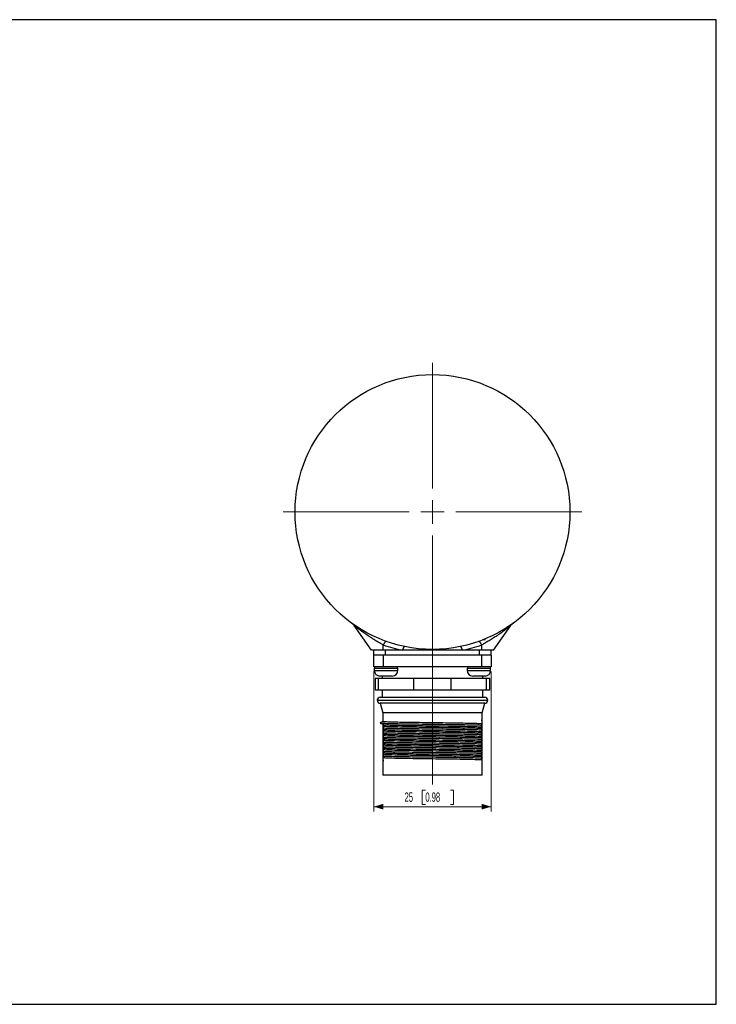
# Model space of a CAD drawing. Header units: millimetres. Extents: x 0 to 297, y 0 to 210.
# Tile 2 of 2: x 149 to 297, y 0 to 210. Entities that reach past the tile are written whole.
import ezdxf

# ---------------------------------------------------------------- set-up
doc = ezdxf.new("R2010")
doc.units = ezdxf.units.MM
doc.styles.add('SLDTEXTSTYLE0', font='TXT', dxfattribs={"width": 0.605})
doc.dimstyles.new('SLDDIMSTYLE0', dxfattribs={"dimtxt": 2, "dimasz": 2, "dimexe": 0, "dimexo": 0.0625, "dimgap": 0.5, "dimtad": 1, "dimdec": 1, "dimrnd": 1e-09, "dimzin": 12, "dimdsep": 46, "dimtxsty": 'SLDTEXTSTYLE0', "dimsah": 1, "dimcen": 0.09, "dimadec": 0, "dimazin": 3, "dimtfac": 1, "dimtdec": 1, "dimtofl": 0, "dimtmove": 0, "dimatfit": 3, "dimfxl": 1, "dimfrac": 2, "dimtolj": 1, "dimtzin": 12, "dimarcsym": 0})

# ---------------------------------------------------------------- blocks, each defined once
blk = doc.blocks.new('_D')
at = {"color": 7, "linetype": 'Continuous', "lineweight": 18}
for p, q in [((224, 71), (224, 41.15)), ((249, 71), (249, 41.15)), ((234.98, 45.68), (234.29, 45.68)), ((234.29, 45.68), (234.29, 42.61)), ((240.32, 45.68), (241.01, 45.68)), ((241.01, 45.68), (241.01, 42.61)), ((249, 42.15), (224, 42.15)), ((234.29, 42.61), (234.98, 42.61)), ((241.01, 42.61), (240.32, 42.61))]:
    blk.add_line(p, q, dxfattribs=at)
for points in [[(224, 42.15), (226, 41.55), (226, 42.75)], [(249, 42.15), (247, 42.75), (247, 41.55)]]:
    blk.add_solid(points, dxfattribs=at)
at = {"color": 7, "linetype": 'Continuous', "lineweight": 18, "char_height": 2, "attachment_point": 1, "style": 'SLDTEXTSTYLE0'}
for s, insert in [('25', (230.55, 45.19)), ('0.98', (234.98, 45.19))]:
    blk.add_mtext(s, dxfattribs=dict(at, insert=insert))
blk = doc.blocks.new('SW_CENTERMARKSYMBOL_0')
at = {"color": 0, "linetype": 'Continuous', "lineweight": 0}
for p, q in [((0, 5), (0, 31.8)), ((0, 0), (0, 2.5)), ((-5, 0), (-31.8, 0)), ((0, 0), (-2.5, 0)), ((0, 0), (0, -2.5)), ((0, 0), (2.5, 0)), ((5, 0), (31.8, 0)), ((0, -5), (0, -58.14))]:
    blk.add_line(p, q, dxfattribs=at)

msp = doc.modelspace()

# ---------------------------------------------------------------- linework, layer by layer
at = {"color": 7, "linetype": 'Continuous', "lineweight": 25}
for p, q in [((297, 210), (0, 210)), ((297, 0), (297, 210)), ((223.5, 75.5), (219.8, 80.78)), ((249.5, 75.5), (253.2, 80.78)), ((247.39, 77.8), (247.8, 77.8)), ((226, 75.5), (226, 76.66)), ((247, 75.5), (247, 76.66)), ((226, 75.5), (223.5, 75.5)), ((224, 74.5), (224, 75.5)), ((224, 72), (224, 74.5)), ((224, 74.5), (224.06, 74.5)), ((225.94, 74.5), (224.06, 74.5)), ((225.94, 74.5), (226, 74.5)), ((230.14, 75.5), (226, 75.5)), ((226, 74.5), (226, 72)), ((247, 74.5), (226, 74.5)), ((226.5, 74.5), (226.5, 75.5)), ((246.5, 74.5), (226.5, 74.5)), ((242.86, 75.5), (230.14, 75.5)), ((247, 75.5), (242.86, 75.5)), ((246.5, 74.5), (246.5, 75.5)), ((249.5, 75.5), (247, 75.5)), ((247, 72), (247, 74.5)), ((247, 74.5), (247.06, 74.5)), ((248.94, 74.5), (247.06, 74.5)), ((248.94, 74.5), (249, 74.5)), ((249, 74.5), (249, 75.5)), ((249, 74.5), (249, 72)), ((226, 72), (224, 72)), ((224.1, 71.6), (224.1, 71.2)), ((247, 72), (226, 72)), ((229.1, 71.2), (229.1, 71.6)), ((243.9, 71.6), (243.9, 71.2)), ((249, 72), (247, 72)), ((248.9, 71.2), (248.9, 71.6)), ((224.3, 69.5), (224.3, 67)), ((224.97, 69.5), (224.3, 69.5)), ((224.97, 67), (224.97, 69.5)), ((232.5, 69.5), (224.97, 69.5)), ((227.9, 70), (225.3, 70)), ((225.8, 70), (225.8, 69.5)), ((232.5, 67), (232.5, 69.5)), ((240.5, 69.5), (232.5, 69.5)), ((240.5, 67), (240.5, 69.5)), ((248.03, 69.5), (240.5, 69.5)), ((247.7, 70), (245.1, 70)), ((247.2, 69.5), (247.2, 70)), ((248.03, 67), (248.03, 69.5)), ((248.7, 69.5), (248.03, 69.5)), ((248.7, 67), (248.7, 69.5)), ((224.97, 67), (224.3, 67)), ((232.5, 67), (224.97, 67)), ((225.35, 65.5), (247.65, 65.5)), ((225.8, 67), (225.8, 65.5)), ((240.5, 67), (232.5, 67)), ((248.03, 67), (240.5, 67)), ((247.2, 65.5), (247.2, 67)), ((248.7, 67), (248.03, 67)), ((225.35, 64.2), (225.89, 62.2)), ((247.65, 64.2), (225.35, 64.2)), ((247.11, 62.2), (247.65, 64.2)), ((225.89, 62.2), (225.89, 60.35)), ((247.11, 62.2), (225.89, 62.2)), ((247.11, 60.52), (247.11, 62.2)), ((225.89, 60.35), (225.25, 60)), ((225.89, 60.35), (225.25, 60)), ((225.31, 59.98), (225.48, 59.89)), ((225.89, 59.9), (225.89, 48.9)), ((247.11, 48.9), (247.11, 60.48)), ((226.03, 51.98), (226.09, 51.97)), ((226.03, 51.97), (226.03, 51.98)), ((226.09, 51.97), (226.03, 51.97)), ((226.03, 51.97), (226.09, 51.97)), ((226.03, 51.97), (226.03, 51.97)), ((247.11, 48.9), (225.89, 48.9)), ((0, 0), (297, 0))]:
    msp.add_line(p, q, dxfattribs=at)
at = {"color": 8, "linetype": 'Continuous', "lineweight": 25}
for p, q in [((227.46, 71.6), (224.1, 71.6)), ((229.1, 71.6), (227.46, 71.6)), ((247.67, 71.6), (243.9, 71.6)), ((248.9, 71.6), (247.67, 71.6)), ((224.1, 71.2), (229.1, 71.2)), ((243.9, 71.2), (248.9, 71.2)), ((224.7, 64.85), (248.3, 64.85))]:
    msp.add_line(p, q, dxfattribs=at)
at = {"color": 7, "linetype": 'Continuous', "lineweight": 25, "flags": 128}
for points in [[(226.67, 77.4), (226.61, 77.4), (226.54, 77.38), (226.47, 77.32), (226.38, 77.24), (226.29, 77.13), (226.2, 77), (226.1, 76.84), (226, 76.66)], [(247, 76.66), (246.9, 76.84), (246.8, 77), (246.71, 77.13), (246.62, 77.24), (246.53, 77.32), (246.46, 77.38), (246.39, 77.4), (246.33, 77.4)]]:
    msp.add_lwpolyline(points, dxfattribs=at)
at = {"color": 7, "linetype": 'Continuous', "lineweight": 25}
msp.add_circle((236.5, 105), 29.3, dxfattribs=at)
for centre, radius, start, end in [((218.16, 79.63), 2, 35, 54.1415), ((254.84, 79.63), 2, 125.8585, 145), ((236.5, 106.15), 31.3, 250.3993, 258.2773), ((231.46, 75.35), 1.32, 133.3487, 173.4324), ((241.54, 75.35), 1.32, 6.5676, 46.6513), ((236.5, 106.15), 31.3, 281.7227, 289.6007), ((224.5, 71.6), 0.4, 90, 180), ((228.7, 71.6), 0.4, 0, 90), ((244.3, 71.6), 0.4, 90, 180), ((248.5, 71.6), 0.4, 0, 90), ((225.3, 71.2), 1.2, 180, 270), ((227.9, 71.2), 1.2, 270, 0), ((245.1, 71.2), 1.2, 180, 270), ((247.7, 71.2), 1.2, 270, 0), ((225.35, 64.85), 0.65, 90, 180), ((247.65, 64.85), 0.65, 0, 90), ((225.35, 64.85), 0.65, 180, 270), ((247.65, 64.85), 0.65, 270, 0)]:
    msp.add_arc(centre, radius, start, end, dxfattribs=at)
for points, knots in [([(219.34, 81.25), (219.34, 81.25), (219.34, 81.25), (219.34, 81.25), (219.34, 81.25), (219.35, 81.24), (219.37, 81.23), (219.47, 81.15), (219.64, 81.01), (219.74, 80.84), (219.79, 80.77)], [0, 0, 0, 0, 0.043341, 0.08532, 0.097348, 0.107151, 0.122729, 0.195794, 0.647028, 1, 1, 1, 1]), ([(226, 76.66), (225.9, 76.71), (225.71, 76.82), (225.35, 77.01), (224.94, 77.25), (224.45, 77.54), (223.96, 77.83), (223.47, 78.14), (222.99, 78.45), (222.52, 78.77), (222.05, 79.09), (221.65, 79.38), (221.3, 79.63), (221.01, 79.85), (220.73, 80.06), (220.5, 80.23), (220.33, 80.36), (220.2, 80.46), (220.09, 80.55), (220, 80.62), (219.93, 80.68), (219.88, 80.72), (219.84, 80.75), (219.81, 80.77), (219.81, 80.78), (219.8, 80.78)], [0, 0, 0, 0, 0.0375823, 0.0753084, 0.1360852, 0.1973457, 0.2599888, 0.3230551, 0.3866589, 0.4506648, 0.515971, 0.5817545, 0.6288126, 0.6761106, 0.7243161, 0.77293, 0.8010916, 0.8293894, 0.8581999, 0.8872352, 0.9078841, 0.9286516, 0.9498322, 0.9711744, 1, 1, 1, 1]), ([(253.2, 80.78), (253.2, 80.78), (253.19, 80.78), (253.17, 80.76), (253.13, 80.72), (253.05, 80.66), (252.93, 80.56), (252.72, 80.4), (252.44, 80.18), (252.04, 79.88), (251.63, 79.57), (251.19, 79.26), (250.73, 78.94), (250.28, 78.63), (249.84, 78.35), (249.43, 78.08), (249, 77.81), (248.59, 77.56), (248.18, 77.32), (247.79, 77.09), (247.39, 76.87), (247.13, 76.73), (247, 76.66)], [0, 0, 0, 0, 0.016306, 0.049309, 0.066024, 0.092995, 0.147929, 0.175877, 0.246445, 0.318352, 0.382546, 0.447573, 0.513734, 0.580628, 0.634667, 0.68895, 0.744017, 0.799364, 0.848845, 0.898568, 0.949121, 1, 1, 1, 1]), ([(225.4, 59.98), (225.45, 59.98), (225.59, 59.96), (226.66, 59.92), (228.46, 59.87), (230.81, 59.83), (233.54, 59.79), (236.5, 59.75), (239.46, 59.71), (242.19, 59.67), (244.35, 59.63), (245.98, 59.59), (246.64, 59.57), (246.97, 59.56)], [0, 0, 0, 0, 0.057295, 0.157343, 0.257392, 0.35403, 0.450669, 0.550717, 0.650766, 0.747404, 0.844043, 0.921782, 1, 1, 1, 1]), ([(225.49, 59.9), (225.49, 59.9), (225.53, 59.9), (225.8, 59.9), (226.03, 59.9)], [0, 0, 0, 0, 0.168352, 1, 1, 1, 1]), ([(225.89, 60.35), (225.95, 60.34), (226.09, 60.31), (227.21, 60.27), (228.92, 60.22), (231.14, 60.18), (233.71, 60.14), (236.51, 60.1), (239.3, 60.06), (241.87, 60.02), (244.2, 59.98), (246.13, 59.93), (246.69, 59.89), (246.97, 59.88)], [0, 0, 0, 0, 0.086507, 0.176066, 0.265626, 0.352133, 0.438639, 0.528199, 0.617759, 0.704265, 0.790772, 0.895757, 1, 1, 1, 1]), ([(226.03, 59.62), (226.03, 59.65), (226.03, 59.69), (226.03, 59.79), (226.03, 59.86), (226.03, 59.9)], [0, 0, 0, 0, 0.377282, 0.688497, 1, 1, 1, 1]), ([(226.03, 59.62), (226.31, 59.61), (226.87, 59.57), (228.8, 59.52), (231.13, 59.48), (233.7, 59.44), (236.49, 59.4), (239.29, 59.36), (241.86, 59.32), (244.2, 59.28), (246.12, 59.23), (246.69, 59.19), (246.97, 59.18)], [0, 0, 0, 0, 0.110437, 0.22166, 0.313307, 0.404954, 0.499835, 0.594717, 0.686363, 0.77801, 0.889403, 1, 1, 1, 1]), ([(226.03, 58.94), (226.03, 59), (226.03, 59.1), (226.03, 59.23), (226.03, 59.29), (226.03, 59.32)], [0, 0, 0, 0, 0.339621, 0.632444, 1, 1, 1, 1]), ([(226.03, 59.32), (226.31, 59.31), (226.88, 59.27), (228.8, 59.22), (231.14, 59.18), (233.71, 59.14), (236.51, 59.1), (239.3, 59.06), (241.87, 59.02), (244.2, 58.98), (246.13, 58.93), (246.69, 58.89), (246.97, 58.88)], [0, 0, 0, 0, 0.110597, 0.22199, 0.313636, 0.405283, 0.500165, 0.595046, 0.686693, 0.778339, 0.889563, 1, 1, 1, 1]), ([(226.03, 58.94), (226.36, 58.93), (227.02, 58.91), (228.65, 58.87), (230.81, 58.83), (233.54, 58.79), (236.5, 58.75), (239.46, 58.71), (242.19, 58.67), (244.35, 58.63), (245.98, 58.59), (246.64, 58.57), (246.97, 58.56)], [0, 0, 0, 0, 0.087048, 0.173563, 0.28111, 0.388657, 0.5, 0.611343, 0.71889, 0.826437, 0.912952, 1, 1, 1, 1]), ([(226.03, 58.62), (226.03, 58.65), (226.03, 58.69), (226.03, 58.8), (226.03, 58.89), (226.03, 58.94)], [0, 0, 0, 0, 0.341041, 0.645989, 1, 1, 1, 1]), ([(247.1, 60.52), (247.1, 60.52), (247.1, 60.53), (246.98, 60.53), (246.91, 60.53)], [0, 0, 0, 0, 0.43984, 1, 1, 1, 1]), ([(246.97, 59.88), (246.97, 59.85), (246.97, 59.8), (246.97, 59.7), (246.97, 59.6), (246.97, 59.56)], [0, 0, 0, 0, 0.341041, 0.670316, 1, 1, 1, 1]), ([(246.97, 59.56), (246.97, 59.5), (246.97, 59.4), (246.97, 59.27), (246.97, 59.21), (246.97, 59.18)], [0, 0, 0, 0, 0.3396201, 0.6695909, 1, 1, 1, 1]), ([(246.97, 58.88), (246.97, 58.85), (246.97, 58.8), (246.97, 58.7), (246.97, 58.6), (246.97, 58.56)], [0, 0, 0, 0, 0.341041, 0.670316, 1, 1, 1, 1]), ([(226.03, 58.62), (226.31, 58.61), (226.87, 58.57), (228.8, 58.52), (231.13, 58.48), (233.7, 58.44), (236.49, 58.4), (239.29, 58.36), (241.86, 58.32), (244.2, 58.28), (246.12, 58.23), (246.69, 58.19), (246.97, 58.18)], [0, 0, 0, 0, 0.110437, 0.22166, 0.313307, 0.404954, 0.499835, 0.594717, 0.686363, 0.77801, 0.889403, 1, 1, 1, 1]), ([(226.03, 57.94), (226.03, 58), (226.03, 58.1), (226.03, 58.23), (226.03, 58.29), (226.03, 58.32)], [0, 0, 0, 0, 0.339621, 0.632444, 1, 1, 1, 1]), ([(226.03, 58.32), (226.31, 58.31), (226.88, 58.27), (228.8, 58.22), (231.14, 58.18), (233.71, 58.14), (236.51, 58.1), (239.3, 58.06), (241.87, 58.02), (244.2, 57.98), (246.13, 57.93), (246.69, 57.89), (246.97, 57.88)], [0, 0, 0, 0, 0.110597, 0.22199, 0.313636, 0.405283, 0.500165, 0.595046, 0.686693, 0.778339, 0.889563, 1, 1, 1, 1]), ([(226.03, 57.62), (226.03, 57.65), (226.03, 57.69), (226.03, 57.8), (226.03, 57.89), (226.03, 57.94)], [0, 0, 0, 0, 0.341041, 0.645989, 1, 1, 1, 1]), ([(226.03, 57.94), (226.36, 57.93), (227.02, 57.91), (228.65, 57.87), (230.81, 57.83), (233.54, 57.79), (236.5, 57.75), (239.46, 57.71), (242.19, 57.67), (244.35, 57.63), (245.98, 57.59), (246.64, 57.57), (246.97, 57.56)], [0, 0, 0, 0, 0.087048, 0.173563, 0.28111, 0.388657, 0.5, 0.611343, 0.71889, 0.826437, 0.912952, 1, 1, 1, 1]), ([(226.03, 57.62), (226.31, 57.61), (226.87, 57.57), (228.8, 57.52), (231.13, 57.48), (233.7, 57.44), (236.49, 57.4), (239.29, 57.36), (241.86, 57.32), (244.2, 57.28), (246.12, 57.23), (246.69, 57.19), (246.97, 57.18)], [0, 0, 0, 0, 0.110437, 0.22166, 0.313307, 0.404954, 0.499835, 0.594717, 0.686363, 0.77801, 0.889403, 1, 1, 1, 1]), ([(226.03, 56.94), (226.03, 57), (226.03, 57.1), (226.03, 57.23), (226.03, 57.29), (226.03, 57.32)], [0, 0, 0, 0, 0.339621, 0.632444, 1, 1, 1, 1]), ([(226.03, 57.32), (226.31, 57.31), (226.88, 57.27), (228.8, 57.22), (231.14, 57.18), (233.71, 57.14), (236.51, 57.1), (239.3, 57.06), (241.87, 57.02), (244.2, 56.98), (246.13, 56.93), (246.69, 56.89), (246.97, 56.88)], [0, 0, 0, 0, 0.110597, 0.22199, 0.313636, 0.405283, 0.500165, 0.595046, 0.686693, 0.778339, 0.889563, 1, 1, 1, 1]), ([(226.03, 56.62), (226.03, 56.65), (226.03, 56.69), (226.03, 56.8), (226.03, 56.89), (226.03, 56.94)], [0, 0, 0, 0, 0.341041, 0.645989, 1, 1, 1, 1]), ([(226.03, 56.94), (226.36, 56.93), (227.02, 56.91), (228.65, 56.87), (230.81, 56.83), (233.54, 56.79), (236.5, 56.75), (239.46, 56.71), (242.19, 56.67), (244.35, 56.63), (245.98, 56.59), (246.64, 56.57), (246.97, 56.56)], [0, 0, 0, 0, 0.087048, 0.173563, 0.28111, 0.388657, 0.5, 0.611343, 0.71889, 0.826437, 0.912952, 1, 1, 1, 1]), ([(246.97, 58.56), (246.97, 58.5), (246.97, 58.4), (246.97, 58.27), (246.97, 58.21), (246.97, 58.18)], [0, 0, 0, 0, 0.33962, 0.669591, 1, 1, 1, 1]), ([(246.97, 57.88), (246.97, 57.85), (246.97, 57.8), (246.97, 57.7), (246.97, 57.6), (246.97, 57.56)], [0, 0, 0, 0, 0.341041, 0.670316, 1, 1, 1, 1]), ([(246.97, 57.56), (246.97, 57.5), (246.97, 57.4), (246.97, 57.27), (246.97, 57.21), (246.97, 57.18)], [0, 0, 0, 0, 0.33962, 0.669591, 1, 1, 1, 1]), ([(246.97, 56.88), (246.97, 56.85), (246.97, 56.8), (246.97, 56.7), (246.97, 56.6), (246.97, 56.56)], [0, 0, 0, 0, 0.341041, 0.670316, 1, 1, 1, 1]), ([(226.03, 56.62), (226.31, 56.61), (226.87, 56.57), (228.8, 56.52), (231.13, 56.48), (233.7, 56.44), (236.49, 56.4), (239.29, 56.36), (241.86, 56.32), (244.2, 56.28), (246.12, 56.23), (246.69, 56.19), (246.97, 56.18)], [0, 0, 0, 0, 0.110437, 0.22166, 0.313307, 0.404954, 0.499835, 0.594717, 0.686363, 0.77801, 0.889403, 1, 1, 1, 1]), ([(226.03, 55.94), (226.03, 56), (226.03, 56.1), (226.03, 56.23), (226.03, 56.29), (226.03, 56.32)], [0, 0, 0, 0, 0.339621, 0.632444, 1, 1, 1, 1]), ([(226.03, 56.32), (226.31, 56.31), (226.88, 56.27), (228.8, 56.22), (231.14, 56.18), (233.71, 56.14), (236.51, 56.1), (239.3, 56.06), (241.87, 56.02), (244.2, 55.98), (246.13, 55.93), (246.69, 55.89), (246.97, 55.88)], [0, 0, 0, 0, 0.1105967, 0.2219895, 0.3136364, 0.4052832, 0.5001645, 0.5950458, 0.6866927, 0.7783395, 0.8895625, 1, 1, 1, 1]), ([(226.03, 55.62), (226.03, 55.65), (226.03, 55.69), (226.03, 55.8), (226.03, 55.89), (226.03, 55.94)], [0, 0, 0, 0, 0.341041, 0.645989, 1, 1, 1, 1]), ([(226.03, 55.94), (226.36, 55.93), (227.02, 55.91), (228.65, 55.87), (230.81, 55.83), (233.54, 55.79), (236.5, 55.75), (239.46, 55.71), (242.19, 55.67), (244.35, 55.63), (245.98, 55.59), (246.64, 55.57), (246.97, 55.56)], [0, 0, 0, 0, 0.087048, 0.173563, 0.28111, 0.388657, 0.5, 0.611343, 0.71889, 0.826437, 0.912952, 1, 1, 1, 1]), ([(226.03, 55.62), (226.31, 55.61), (226.87, 55.57), (228.8, 55.52), (231.13, 55.48), (233.7, 55.44), (236.49, 55.4), (239.29, 55.36), (241.86, 55.32), (244.2, 55.28), (246.12, 55.23), (246.69, 55.19), (246.97, 55.18)], [0, 0, 0, 0, 0.110437, 0.22166, 0.313307, 0.404954, 0.499835, 0.594717, 0.686363, 0.77801, 0.889403, 1, 1, 1, 1]), ([(226.03, 54.94), (226.03, 55), (226.03, 55.1), (226.03, 55.23), (226.03, 55.29), (226.03, 55.32)], [0, 0, 0, 0, 0.339621, 0.632444, 1, 1, 1, 1]), ([(226.03, 55.32), (226.31, 55.31), (226.88, 55.27), (228.8, 55.22), (231.14, 55.18), (233.71, 55.14), (236.51, 55.1), (239.3, 55.06), (241.87, 55.02), (244.2, 54.98), (246.13, 54.93), (246.69, 54.89), (246.97, 54.88)], [0, 0, 0, 0, 0.1105967, 0.2219895, 0.3136364, 0.4052832, 0.5001645, 0.5950458, 0.6866927, 0.7783395, 0.8895625, 1, 1, 1, 1]), ([(226.03, 54.94), (226.36, 54.93), (227.02, 54.91), (228.65, 54.87), (230.81, 54.83), (233.54, 54.79), (236.5, 54.75), (239.46, 54.71), (242.19, 54.67), (244.35, 54.63), (245.98, 54.59), (246.64, 54.57), (246.97, 54.56)], [0, 0, 0, 0, 0.0870479, 0.1735627, 0.28111, 0.3886573, 0.5, 0.6113427, 0.71889, 0.8264373, 0.9129521, 1, 1, 1, 1]), ([(226.03, 54.62), (226.03, 54.65), (226.03, 54.69), (226.03, 54.8), (226.03, 54.89), (226.03, 54.94)], [0, 0, 0, 0, 0.341041, 0.645989, 1, 1, 1, 1]), ([(226.03, 54.62), (226.31, 54.61), (226.87, 54.57), (228.8, 54.52), (231.13, 54.48), (233.7, 54.44), (236.49, 54.4), (239.29, 54.36), (241.86, 54.32), (244.2, 54.28), (246.12, 54.23), (246.69, 54.19), (246.97, 54.18)], [0, 0, 0, 0, 0.1104374, 0.2216603, 0.3133071, 0.404954, 0.4998353, 0.5947166, 0.6863634, 0.7780102, 0.8894031, 1, 1, 1, 1]), ([(246.97, 56.56), (246.97, 56.5), (246.97, 56.4), (246.97, 56.27), (246.97, 56.21), (246.97, 56.18)], [0, 0, 0, 0, 0.33962, 0.669591, 1, 1, 1, 1]), ([(246.97, 55.88), (246.97, 55.85), (246.97, 55.8), (246.97, 55.7), (246.97, 55.6), (246.97, 55.56)], [0, 0, 0, 0, 0.341041, 0.670316, 1, 1, 1, 1]), ([(246.97, 55.56), (246.97, 55.5), (246.97, 55.4), (246.97, 55.27), (246.97, 55.21), (246.97, 55.18)], [0, 0, 0, 0, 0.33962, 0.669591, 1, 1, 1, 1]), ([(246.97, 54.88), (246.97, 54.85), (246.97, 54.8), (246.97, 54.7), (246.97, 54.6), (246.97, 54.56)], [0, 0, 0, 0, 0.341041, 0.670316, 1, 1, 1, 1]), ([(226.03, 53.94), (226.03, 54), (226.03, 54.1), (226.03, 54.23), (226.03, 54.29), (226.03, 54.32)], [0, 0, 0, 0, 0.339621, 0.632444, 1, 1, 1, 1]), ([(226.03, 54.32), (226.31, 54.31), (226.88, 54.27), (228.8, 54.22), (231.14, 54.18), (233.71, 54.14), (236.51, 54.1), (239.3, 54.06), (241.87, 54.02), (244.2, 53.98), (246.13, 53.93), (246.69, 53.89), (246.97, 53.88)], [0, 0, 0, 0, 0.110597, 0.22199, 0.313636, 0.405283, 0.500165, 0.595046, 0.686693, 0.778339, 0.889563, 1, 1, 1, 1]), ([(226.03, 53.62), (226.03, 53.65), (226.03, 53.69), (226.03, 53.8), (226.03, 53.89), (226.03, 53.94)], [0, 0, 0, 0, 0.341041, 0.645989, 1, 1, 1, 1]), ([(226.03, 53.94), (226.36, 53.93), (227.02, 53.91), (228.65, 53.87), (230.81, 53.83), (233.54, 53.79), (236.5, 53.75), (239.46, 53.71), (242.19, 53.67), (244.35, 53.63), (245.98, 53.59), (246.64, 53.57), (246.97, 53.56)], [0, 0, 0, 0, 0.087048, 0.173563, 0.28111, 0.388657, 0.5, 0.611343, 0.71889, 0.826437, 0.912952, 1, 1, 1, 1]), ([(226.03, 53.62), (226.31, 53.61), (226.87, 53.57), (228.8, 53.52), (231.13, 53.48), (233.7, 53.44), (236.49, 53.4), (239.29, 53.36), (241.86, 53.32), (244.2, 53.28), (246.12, 53.23), (246.69, 53.19), (246.97, 53.18)], [0, 0, 0, 0, 0.110437, 0.22166, 0.313307, 0.404954, 0.499835, 0.594717, 0.686363, 0.77801, 0.889403, 1, 1, 1, 1]), ([(226.03, 52.94), (226.03, 53), (226.03, 53.1), (226.03, 53.23), (226.03, 53.29), (226.03, 53.32)], [0, 0, 0, 0, 0.3396201, 0.6695909, 1, 1, 1, 1]), ([(226.03, 53.32), (226.31, 53.31), (226.88, 53.27), (228.8, 53.22), (231.14, 53.18), (233.71, 53.14), (236.51, 53.1), (239.3, 53.06), (241.87, 53.02), (244.2, 52.98), (246.13, 52.93), (246.69, 52.89), (246.97, 52.88)], [0, 0, 0, 0, 0.110597, 0.22199, 0.313636, 0.405283, 0.500165, 0.595046, 0.686693, 0.77834, 0.889563, 1, 1, 1, 1]), ([(226.03, 52.62), (226.03, 52.65), (226.03, 52.7), (226.03, 52.8), (226.03, 52.9), (226.03, 52.94)], [0, 0, 0, 0, 0.341041, 0.670316, 1, 1, 1, 1]), ([(226.03, 52.94), (226.36, 52.93), (227.02, 52.91), (228.65, 52.87), (230.81, 52.83), (233.54, 52.79), (236.5, 52.75), (239.46, 52.71), (242.19, 52.67), (244.35, 52.63), (245.98, 52.59), (246.64, 52.57), (246.97, 52.56)], [0, 0, 0, 0, 0.087048, 0.173563, 0.28111, 0.388657, 0.5, 0.611343, 0.71889, 0.826437, 0.912952, 1, 1, 1, 1]), ([(226.03, 52.62), (226.31, 52.61), (226.87, 52.57), (228.8, 52.52), (231.13, 52.48), (233.7, 52.44), (236.49, 52.4), (239.29, 52.36), (241.86, 52.32), (244.2, 52.28), (246.12, 52.23), (246.69, 52.19), (246.97, 52.18)], [0, 0, 0, 0, 0.110437, 0.22166, 0.313307, 0.404954, 0.499835, 0.594717, 0.686364, 0.77801, 0.889403, 1, 1, 1, 1]), ([(246.97, 54.56), (246.97, 54.5), (246.97, 54.4), (246.97, 54.27), (246.97, 54.21), (246.97, 54.18)], [0, 0, 0, 0, 0.33962, 0.669591, 1, 1, 1, 1]), ([(246.97, 53.88), (246.97, 53.85), (246.97, 53.8), (246.97, 53.7), (246.97, 53.6), (246.97, 53.56)], [0, 0, 0, 0, 0.341041, 0.670316, 1, 1, 1, 1]), ([(246.97, 53.56), (246.97, 53.5), (246.97, 53.4), (246.97, 53.27), (246.97, 53.21), (246.97, 53.18)], [0, 0, 0, 0, 0.33962, 0.669591, 1, 1, 1, 1]), ([(246.97, 52.88), (246.97, 52.85), (246.97, 52.8), (246.97, 52.7), (246.97, 52.6), (246.97, 52.56)], [0, 0, 0, 0, 0.341039, 0.670315, 1, 1, 1, 1]), ([(246.97, 52.56), (246.97, 52.5), (246.97, 52.4), (246.97, 52.27), (246.97, 52.21), (246.97, 52.18)], [0, 0, 0, 0, 0.33962, 0.669591, 1, 1, 1, 1])]:
    msp.add_open_spline(points, degree=3, knots=knots, dxfattribs=at)

# ---------------------------------------------------------------- block references
at = {"color": 7, "linetype": 'Continuous', "lineweight": 0}
msp.add_blockref('SW_CENTERMARKSYMBOL_0', (236.5, 105), dxfattribs=at)

# ---------------------------------------------------------------- dimensions: what is measured, and where the dimension line sits
at = {"color": 7, "linetype": 'Continuous', "lineweight": 18}
dim = msp.add_linear_dim(base=(224, 42.15), p1=(249, 72), p2=(224, 72), dimstyle='SLDDIMSTYLE0', dxfattribs=at)
dim.commit()
dim.dimension.update_dxf_attribs({"geometry": '_D', "text_midpoint": (236.12, 42.15), "dimtype": 160})

doc.saveas('drawing.dxf')
